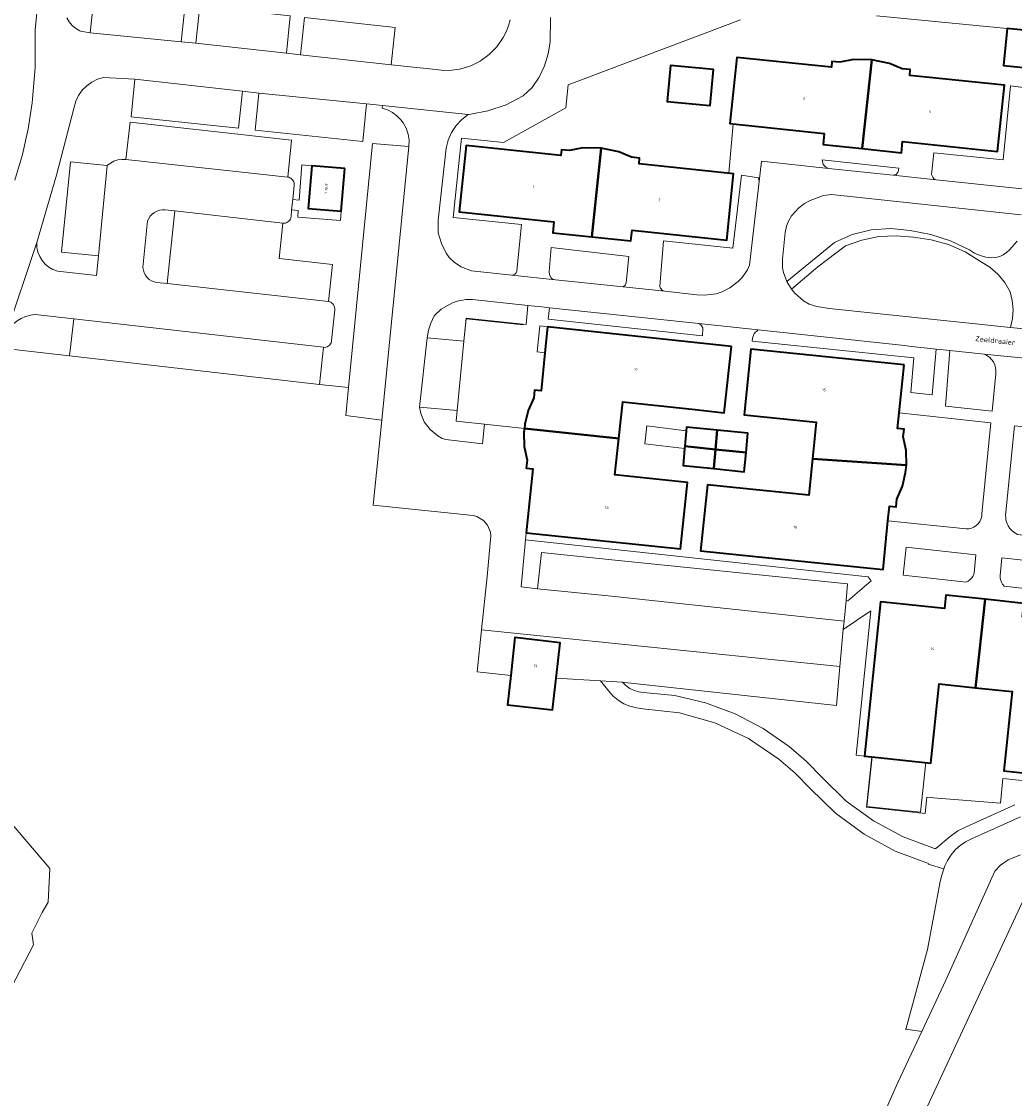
# Model space of a CAD drawing. Header units: metres. Extents: x 110065 to 112666, y 425872 to 427362.
# Tile 33 of 104: x 111045 to 111179, y 426394 to 426540. Entities that reach past the tile are written whole.
import ezdxf

# ---------------------------------------------------------------- set-up
doc = ezdxf.new("R2010")
doc.units = ezdxf.units.M
for name, color, linetype, lineweight in [('B-WE-GR-GRAS-GV', 60, 'Continuous', 13), ('B-WE-GR-GROENVOORZIENING-GV', 80, 'Continuous', 18), ('B-WE-IE-TERREINAFSCHEIDING_KUNSTMATIG_HEKWERK-G', 20, 'IE-TERREINAFSCHEIDING-KUNSTMATIG', 18), ('B-WE-OG-BEBOUWING-GV', 7, 'Continuous', 35), ('B-WE-OG-BEBOUWING-T18', 10, 'Continuous', 18), ('B-WE-OG-BEBOUWING_LUIFEL-GV', 7, 'Continuous', 18), ('B-WE-OG-BEBOUWING_STRAATNAAM-T35', 50, 'Continuous', 35), ('B-WE-OG-TERREIN_ERF-GV', 7, 'Continuous', 18), ('B-WE-OG-WATER-GV', 130, 'Continuous', 18), ('B-WE-VH-ONVERHARD-GV', 252, 'Continuous', 18), ('B-WE-VH-VERHARDING_ASFALT-GV', 252, 'Continuous', 18), ('B-WE-VH-VERHARDING_BETONSTRAATSTEEN-GV', 252, 'Continuous', 18), ('B-WE-VH-VERHARDING_OPEN-GV', 252, 'Continuous', 18)]:
    doc.layers.add(name, color=color, linetype=linetype, lineweight=lineweight)
doc.styles.add('NLCS-ISO-M200-T18', font='NLCS-ISO.ttf')
doc.styles.add('NLCS-ISO-M200-T35', font='NLCS-ISO.ttf')
doc.linetypes.add('IE-TERREINAFSCHEIDING-KUNSTMATIG', pattern='A,4,[82,NLCS.SHX,S=0.75,R=90,X=0,Y=0],4,-2', length=10)

msp = doc.modelspace()

# ---------------------------------------------------------------- linework, layer by layer
at = {"layer": 'B-WE-GR-GRAS-GV', "flags": 128}
for points in [[(111158.926, 426386.52), (111163.406, 426396.603), (111166.647, 426403.531), (111164.437, 426403.829), (111164.492, 426403.972), (111167.402, 426414.621), (111169.122, 426423.816), (111169.326, 426424.686), (111169.606, 426425.534), (111167.494, 426426.168), (111167.522, 426426.245), (111163.031, 426427.934), (111158.813, 426430.22), (111154.946, 426433.061), (111151.504, 426436.403), (111149.483, 426438.475), (111147.297, 426440.372), (111143.162, 426443.163), (111138.637, 426445.263), (111133.837, 426446.62), (111128.882, 426447.198), (111127.996, 426447.296), (111127.134, 426447.523), (111126.314, 426447.873), (111125.554, 426448.34), (111124.871, 426448.912), (111124.279, 426449.579), (111123.133, 426450.956), (111117.151, 426451.309), (111116.658, 426447.028), (111110.567, 426447.729), (111110.998, 426451.676), (111106.443, 426452.167), (111107.041, 426457.871), (111107.796, 426465.083), (111108.284, 426470.562), (111108.27, 426471.089), (111107.857, 426472.02), (111107.294, 426472.673), (111106.427, 426473.21), (111105.93, 426473.337), (111092.387, 426474.712), (111093.534, 426486.222), (111088.657, 426486.87), (111089.03, 426490.633), (111085.129, 426491.077), (111051.293, 426494.926), (111051.293, 426494.926), (111051.293, 426494.926), (111042.161, 426495.965)], [(111037.383, 426438.712), (111048.636, 426425.577), (111048.406, 426421.008), (111047.597, 426419.615), (111046.16, 426416.848), (111046.413, 426415.254), (111042.792, 426408.312)]]:
    msp.add_lwpolyline(points, dxfattribs=at)
at = {"layer": 'B-WE-GR-GROENVOORZIENING-GV', "flags": 128}
for points in [[(111043.89, 426518.694), (111044.901, 426522.152), (111045.679, 426525.643), (111046.237, 426529.175), (111046.636, 426533.932), (111046.636, 426538.706), (111046.621, 426539.063), (111047.405, 426546.725), (111047.275, 426546.738), (111047.703, 426550.621), (111042.029, 426551.201)], [(111050.91, 426540.655), (111051.233, 426540.112), (111051.641, 426539.629), (111052.123, 426539.22), (111052.665, 426538.896), (111052.788, 426538.838), (111054.098, 426538.651), (111054.636, 426543.679)], [(111066.932, 426542.455), (111066.394, 426537.427), (111068.363, 426537.221), (111068.921, 426542.23)], [(111081.149, 426540.937), (111080.664, 426535.893), (111082.545, 426535.672), (111083.084, 426540.706), (111095.363, 426539.338), (111094.825, 426534.31), (111100.87, 426533.664), (111101.934, 426533.554), (111103.004, 426533.574), (111104.063, 426533.723), (111105.501, 426534.145), (111106.846, 426534.804), (111108.06, 426535.681), (111109.109, 426536.751), (111109.961, 426537.983), (111110.36, 426538.768), (111110.678, 426539.589), (111110.9, 426540.379)], [(111116.372, 426540.698), (111116.33, 426537.36), (111116.079, 426535.797), (111115.574, 426534.178), (111114.835, 426532.651), (111113.877, 426531.251), (111112.699, 426530.12), (111110.374, 426528.914), (111107.896, 426528.064), (111105.603, 426527.619), (111105.237, 426527.576), (111104.371, 426526.893), (111103.624, 426526.082), (111102.996, 426525.137), (111102.529, 426524.103), (111102.235, 426523.008), (111101.168, 426513.306), (111101.168, 426511.597), (111101.617, 426510.15), (111102.258, 426508.837), (111102.684, 426508.258), (111103.394, 426507.556), (111104.29, 426506.961), (111105.675, 426506.431), (111111.159, 426505.849), (111111.268, 426505.858), (111111.373, 426505.885), (111111.473, 426505.929), (111111.564, 426505.988), (111111.645, 426506.061), (111111.713, 426506.146), (111111.766, 426506.242), (111111.803, 426506.344), (111111.823, 426506.451), (111112.469, 426512.682), (111103.203, 426513.65), (111104.328, 426524.374), (111109.998, 426523.779), (111118.432, 426528.467), (111118.754, 426531.576), (111142.113, 426540.395)], [(111160.479, 426540.949), (111178.178, 426539.199), (111184.004, 426538.623)], [(111180.066, 426514.028), (111154.404, 426516.748), (111153.318, 426516.635), (111151.513, 426515.962), (111150.732, 426515.528), (111149.967, 426514.973), (111148.983, 426513.885), (111148.573, 426513.17), (111148.311, 426512.459), (111148.135, 426511.602), (111147.781, 426508.031), (111147.798, 426506.844), (111147.934, 426506.2), (111148.371, 426504.976), (111154.799, 426510.289), (111157.226, 426511.345), (111159.797, 426511.973), (111162.437, 426512.157), (111165.07, 426511.889), (111167.847, 426511.361), (111170.533, 426510.481), (111173.084, 426509.263), (111173.78, 426508.837), (111174.529, 426508.511), (111175.316, 426508.293), (111176.126, 426508.187), (111176.659, 426508.251), (111177.175, 426508.395), (111177.664, 426508.616), (111178.113, 426508.91), (111178.512, 426509.268), (111179.517, 426510.436)], [(111187.109, 426436.745), (111177.591, 426437.748), (111177.289, 426434.421), (111168.746, 426435.102), (111167.323, 426435.242), (111167.107, 426433.028), (111159.162, 426433.866), (111159.884, 426440.672), (111158.877, 426440.779), (111157.744, 426440.899), (111157.744, 426440.899), (111157.744, 426440.899), (111159.736, 426460.441), (111156.002, 426457.908), (111155.553, 426452.925), (111155.076, 426447.636), (111126.44, 426450.761), (111126.137, 426450.779), (111126.593, 426450.32), (111127.119, 426449.943), (111127.7, 426449.658), (111128.321, 426449.475), (111128.963, 426449.397), (111133.214, 426448.969), (111137.376, 426448.005), (111141.382, 426446.52), (111145.167, 426444.538), (111148.669, 426442.092), (111150.992, 426440.075), (111153.141, 426437.873), (111156.41, 426434.705), (111160.085, 426432.018), (111164.096, 426429.866), (111168.366, 426428.289), (111168.51, 426428.274), (111170.467, 426429.912), (111171.506, 426430.656), (111172.65, 426431.227), (111179.231, 426434.188)], [(111179.97, 426432.547), (111173.355, 426429.57), (111172.555, 426429.184), (111171.816, 426428.689), (111171.155, 426428.095), (111170.584, 426427.414), (111170.114, 426426.66), (111169.766, 426425.932), (111169.661, 426425.677), (111169.606, 426425.534), (111169.326, 426424.686), (111169.122, 426423.816), (111167.402, 426414.621), (111164.492, 426403.972), (111164.437, 426403.829), (111166.647, 426403.531), (111169.888, 426410.458), (111176.526, 426425.224), (111177.292, 426426.048), (111178.298, 426426.741), (111179.968, 426427.446)]]:
    msp.add_lwpolyline(points, dxfattribs=at)
for points in [[(111060.133, 426532.347), (111055.873, 426532.592), (111055.058, 426532.347), (111054.295, 426531.97), (111053.604, 426531.473), (111053.004, 426530.869), (111052.512, 426530.175), (111052.142, 426529.409), (111051.902, 426528.592), (111049.524, 426519.376), (111046.836, 426510.245), (111046.869, 426509.604), (111047.007, 426508.977), (111047.245, 426508.381), (111047.578, 426507.832), (111047.996, 426507.345), (111048.488, 426506.933), (111049.041, 426506.607), (111049.64, 426506.376), (111054.936, 426505.785), (111055.19, 426508.461), (111050.189, 426508.955), (111051.398, 426521.203), (111056.388, 426520.685), (111056.819, 426521.019), (111057.301, 426521.273), (111057.82, 426521.44), (111058.36, 426521.516), (111058.905, 426521.497), (111059.497, 426526.535), (111081.335, 426524.115), (111080.812, 426519.116), (111080.966, 426519.085), (111081.113, 426519.031), (111081.25, 426518.954), (111081.373, 426518.857), (111081.479, 426518.742), (111081.566, 426518.611), (111081.632, 426518.469), (111081.674, 426518.318), (111081.692, 426518.162), (111081.686, 426518.005), (111081.484, 426516.083), (111082.344, 426516.013), (111082.732, 426520.77), (111084.065, 426520.657), (111088.555, 426520.275), (111088.064, 426514.503), (111087.958, 426513.257), (111082.19, 426513.707), (111082.236, 426514.584), (111081.343, 426514.665), (111081.262, 426513.772), (111081.229, 426513.601), (111081.168, 426513.438), (111081.079, 426513.288), (111080.967, 426513.156), (111080.833, 426513.044), (111080.682, 426512.958), (111080.518, 426512.898), (111080.347, 426512.867), (111080.173, 426512.866), (111079.673, 426508.099), (111086.886, 426507.297), (111086.324, 426502.287), (111086.493, 426502.246), (111086.652, 426502.176), (111086.797, 426502.081), (111086.924, 426501.962), (111087.028, 426501.823), (111087.107, 426501.668), (111087.158, 426501.502), (111087.181, 426501.33), (111087.173, 426501.156), (111086.754, 426497.006), (111086.732, 426496.848), (111086.684, 426496.696), (111086.612, 426496.553), (111086.519, 426496.424), (111086.405, 426496.312), (111086.275, 426496.22), (111086.132, 426496.15), (111085.979, 426496.104), (111085.82, 426496.084), (111085.661, 426496.089), (111085.129, 426491.077), (111089.03, 426490.633), (111092.3, 426523.666), (111097.227, 426523.276), (111097.245, 426524.106), (111097.118, 426524.927), (111096.851, 426525.713), (111096.451, 426526.441), (111096.121, 426526.881), (111095.591, 426527.414), (111094.985, 426527.857), (111094.316, 426528.199), (111093.602, 426528.432), (111093.649, 426528.799), (111091.48, 426529.028), (111090.963, 426523.911), (111076.393, 426525.476), (111076.891, 426530.482), (111074.682, 426530.725), (111074.163, 426525.738), (111059.615, 426527.287), (111060.133, 426532.347), (111060.133, 426532.347)], [(111182.537, 426530.984), (111178.65, 426531.482), (111177.655, 426521.431), (111168.276, 426522.398), (111167.952, 426519.47), (111168.103, 426519.086), (111168.274, 426518.901), (111168.581, 426518.757), (111181.087, 426517.452), (111182.537, 426530.984), (111182.537, 426530.984)], [(111163.541, 426520.333), (111153.146, 426521.461), (111153.303, 426520.827), (111153.608, 426520.507), (111154.017, 426520.298), (111162.765, 426519.377), (111163.171, 426519.476), (111163.452, 426519.807), (111163.541, 426520.333), (111163.541, 426520.333)], [(111144.515, 426519.021), (111142.224, 426519.368), (111141.048, 426509.487), (111131.655, 426510.51), (111131.177, 426504.322), (111131.258, 426504.107), (111131.558, 426503.781), (111131.857, 426503.663), (111136.187, 426503.207), (111137.204, 426503.158), (111138.8, 426503.323), (111139.625, 426503.573), (111140.65, 426504.135), (111141.792, 426504.996), (111142.333, 426505.518), (111143.026, 426506.548), (111143.289, 426507.222), (111144.597, 426518.512), (111144.515, 426519.021), (111144.515, 426519.021)], [(111064.196, 426514.676), (111063.822, 426514.68), (111063.453, 426514.624), (111063.098, 426514.507), (111062.767, 426514.334), (111062.468, 426514.109), (111062.211, 426513.838), (111062.001, 426513.529), (111061.845, 426513.189), (111061.225, 426506.878), (111061.276, 426506.51), (111061.39, 426506.156), (111061.563, 426505.827), (111061.791, 426505.533), (111062.067, 426505.283), (111062.381, 426505.085), (111062.726, 426504.944), (111063.089, 426504.865), (111064.514, 426504.718), (111065.517, 426514.529), (111064.196, 426514.676), (111064.196, 426514.676)], [(111165.505, 426510.989), (111163.164, 426511.191), (111160.817, 426511.059), (111158.513, 426510.595), (111156.299, 426509.808), (111152.538, 426506.996), (111148.974, 426503.94), (111149.461, 426503.391), (111150.627, 426502.356), (111151.391, 426501.91), (111152.437, 426501.611), (111154.113, 426501.336), (111178.614, 426498.776), (111178.899, 426500), (111178.98, 426501.205), (111178.869, 426502.409), (111178.569, 426503.579), (111177.847, 426504.853), (111176.921, 426505.987), (111175.816, 426506.95), (111174.566, 426507.712), (111172.492, 426508.994), (111170.263, 426509.979), (111167.919, 426510.648), (111165.505, 426510.989), (111165.505, 426510.989)], [(111126.975, 426508.384), (111116.486, 426509.574), (111116.202, 426506.341), (111116.235, 426505.903), (111116.477, 426505.467), (111116.66, 426505.327), (111117.058, 426505.222), (111126.21, 426504.259), (111126.503, 426504.499), (111126.638, 426504.81), (111126.975, 426508.384), (111126.975, 426508.384)], [(111113.325, 426501.748), (111105.818, 426502.542), (111104.932, 426502.538), (111103.764, 426502.337), (111103.113, 426502.125), (111101.575, 426501.262), (111100.628, 426500.352), (111100.163, 426499.367), (111099.847, 426498.407), (111099.708, 426497.387), (111104.669, 426496.915), (111104.981, 426500.038), (111113.062, 426499.175), (111113.325, 426501.748), (111113.325, 426501.748)], [(111051.868, 426499.927), (111046.644, 426500.505), (111045.982, 426500.435), (111045.337, 426500.265), (111044.726, 426500), (111044.195, 426499.67), (111043.716, 426499.268), (111043.299, 426498.802), (111042.952, 426498.281), (111042.683, 426497.717), (111042.512, 426497.186), (111042.41, 426496.638), (111042.161, 426495.965), (111051.293, 426494.926), (111051.868, 426499.927), (111051.868, 426499.927)], [(111136.446, 426499.29), (111116.258, 426501.432), (111116.072, 426499.892), (111136.959, 426497.647), (111137.007, 426498.724), (111136.721, 426499.116), (111136.446, 426499.29), (111136.446, 426499.29)], [(111115.986, 426498.863), (111114.941, 426498.974), (111114.574, 426495.484), (111115.628, 426495.356), (111115.986, 426498.863), (111115.986, 426498.863)], [(111164.31, 426496.347), (111144.501, 426498.472), (111143.951, 426497.966), (111143.696, 426497.337), (111143.66, 426496.926), (111165.531, 426494.663), (111165.163, 426489.98), (111168.041, 426489.637), (111168.553, 426495.844), (111164.891, 426496.221), (111164.31, 426496.347), (111164.31, 426496.347)], [(111175.064, 426495.174), (111170.44, 426495.65), (111169.837, 426488.106), (111176.142, 426487.437), (111176.638, 426492.479), (111176.664, 426492.902), (111176.619, 426493.323), (111176.502, 426493.731), (111176.319, 426494.113), (111176.073, 426494.458), (111175.778, 426494.752), (111175.439, 426494.993), (111175.064, 426495.174), (111175.064, 426495.174)], [(111103.73, 426487.516), (111098.632, 426487.989), (111098.828, 426487.135), (111099.286, 426486.015), (111100.106, 426484.946), (111101.112, 426484.095), (111101.716, 426483.748), (111102.221, 426483.601), (111107.193, 426483.046), (111107.463, 426485.692), (111103.589, 426486.103), (111103.73, 426487.516), (111103.73, 426487.516)], [(111175.986, 426485.852), (111163.555, 426487.215), (111163.34, 426485.119), (111164.234, 426485.028), (111164.129, 426483.976), (111164.499, 426482.138), (111164.545, 426480.138), (111164.445, 426479.159), (111164.002, 426477.294), (111163.262, 426475.551), (111163.156, 426474.506), (111162.261, 426474.597), (111162.055, 426472.592), (111172.652, 426471.52), (111173.011, 426471.543), (111173.36, 426471.627), (111173.69, 426471.771), (111173.99, 426471.969), (111174.251, 426472.216), (111174.465, 426472.504), (111174.627, 426472.825), (111174.705, 426473.057), (111174.754, 426473.297), (111174.775, 426473.541), (111175.986, 426485.852), (111175.986, 426485.852)], [(111191.228, 426484.247), (111179.171, 426485.47), (111177.979, 426473.345), (111177.982, 426473.049), (111178.018, 426472.755), (111178.13, 426472.329), (111178.312, 426471.928), (111178.557, 426471.562), (111178.858, 426471.242), (111179.209, 426470.976), (111179.599, 426470.771), (111189.694, 426469.632), (111189.898, 426471.575), (111189.003, 426471.668), (111189.117, 426472.752), (111188.742, 426474.611), (111188.722, 426476.823), (111188.804, 426477.601), (111189.251, 426479.455), (111190.004, 426481.185), (111190.115, 426482.263), (111191.01, 426482.17), (111191.228, 426484.247), (111191.228, 426484.247)], [(111159.384, 426465.037), (111112.983, 426470.02), (111112.426, 426463.688), (111114.632, 426463.434), (111115.167, 426468.305), (111125.122, 426467.309), (111156.575, 426464.108), (111156.381, 426461.828), (111156.619, 426461.786), (111159.79, 426464.513), (111159.384, 426465.037), (111159.384, 426465.037)], [(111173.963, 426468.006), (111164.533, 426469.037), (111164.118, 426465.246), (111172.647, 426464.313), (111172.907, 426464.458), (111173.143, 426464.639), (111173.349, 426464.855), (111173.521, 426465.098), (111173.632, 426465.313), (111173.717, 426465.539), (111173.963, 426468.006), (111173.963, 426468.006)], [(111186.561, 426466.629), (111177.465, 426467.623), (111177.235, 426465.208), (111177.235, 426465.124), (111177.25, 426464.892), (111177.291, 426464.664), (111177.397, 426464.336), (111177.555, 426464.03), (111177.762, 426463.754), (111186.146, 426462.837), (111186.561, 426466.629), (111186.561, 426466.629)]]:
    msp.add_lwpolyline(points, close=True, dxfattribs=at)
at = {"layer": 'B-WE-IE-TERREINAFSCHEIDING_KUNSTMATIG_HEKWERK-G', "flags": 128}
for points in [[(111141.112, 426526.308), (111140.521, 426519.632)], [(111112.663, 426499.139), (111104.953, 426499.945), (111104.669, 426496.915)], [(111115.986, 426498.863), (111114.941, 426498.974)], [(111047.597, 426419.615), (111048.406, 426421.008), (111048.636, 426425.577), (111037.383, 426438.712), (111022.804, 426446.387), (111021.09, 426443.13)], [(111168.746, 426435.102), (111177.289, 426434.421), (111177.591, 426437.748)], [(111042.792, 426408.312), (111046.413, 426415.254), (111046.16, 426416.848)]]:
    msp.add_lwpolyline(points, dxfattribs=at)
at = {"layer": 'B-WE-OG-BEBOUWING-GV', "flags": 128}
for points in [[(111184.004, 426538.623), (111178.178, 426539.199), (111177.706, 426534.214), (111183.511, 426533.63), (111184.004, 426538.623), (111184.004, 426538.623)], [(111154.39, 426533.98), (111141.575, 426535.31), (111140.628, 426526.359), (111153.431, 426525.009), (111153.274, 426523.518), (111158.577, 426522.968), (111159.847, 426534.974), (111157.392, 426535.007), (111155.555, 426534.644), (111154.471, 426534.756), (111154.39, 426533.98), (111154.39, 426533.98)], [(111138.44, 426533.686), (111132.621, 426534.23), (111132.164, 426529.349), (111137.983, 426528.805), (111138.44, 426533.686), (111138.44, 426533.686)], [(111162.256, 426534.501), (111159.847, 426534.974), (111158.577, 426522.968), (111163.879, 426522.418), (111164.034, 426523.911), (111176.879, 426522.578), (111177.809, 426531.55), (111164.994, 426532.879), (111165.076, 426533.665), (111163.992, 426533.777), (111162.256, 426534.501), (111162.256, 426534.501)], [(111117.763, 426522.033), (111104.977, 426523.374), (111104.036, 426514.404), (111116.843, 426513.066), (111116.688, 426511.585), (111121.978, 426511.033), (111123.221, 426523.018), (111120.766, 426523.054), (111118.929, 426522.694), (111117.845, 426522.808), (111117.763, 426522.033), (111117.763, 426522.033)], [(111125.63, 426522.544), (111123.221, 426523.018), (111121.978, 426511.033), (111127.268, 426510.481), (111127.421, 426511.942), (111140.228, 426510.605), (111141.163, 426519.564), (111128.363, 426520.916), (111128.445, 426521.691), (111127.352, 426521.808), (111125.63, 426522.544), (111125.63, 426522.544)], [(111088.555, 426520.275), (111084.065, 426520.657), (111083.574, 426514.885), (111088.064, 426514.503), (111088.555, 426520.275), (111088.555, 426520.275)], [(111140.856, 426496.207), (111115.986, 426498.863), (111115.628, 426495.356), (111115.103, 426490.215), (111114.219, 426490.304), (111114.107, 426489.241), (111113.349, 426487.522), (111112.901, 426485.669), (111112.843, 426485.121), (111125.629, 426483.764), (111126.151, 426488.698), (111135.95, 426487.661), (111139.898, 426487.239), (111140.856, 426496.207), (111140.856, 426496.207)], [(111164.221, 426493.708), (111143.491, 426495.833), (111142.579, 426486.939), (111152.331, 426485.94), (111151.827, 426481.014), (111164.545, 426480.138), (111164.499, 426482.138), (111164.129, 426483.976), (111164.234, 426485.028), (111163.34, 426485.119), (111163.555, 426487.215), (111164.221, 426493.708), (111164.221, 426493.708)], [(111125.629, 426483.764), (111112.843, 426485.121), (111112.787, 426484.595), (111112.836, 426482.679), (111113.213, 426480.819), (111113.1, 426479.755), (111114.005, 426479.658), (111113.088, 426471.008), (111133.957, 426468.833), (111134.906, 426477.793), (111125.107, 426478.83), (111125.629, 426483.764), (111125.629, 426483.764)], [(111138.704, 426482.278), (111138.946, 426484.874), (111134.797, 426485.294), (111134.555, 426482.699), (111138.704, 426482.278), (111138.704, 426482.278)], [(111138.946, 426484.874), (111138.704, 426482.278), (111142.852, 426481.858), (111143.094, 426484.453), (111138.946, 426484.874), (111138.946, 426484.874)], [(111138.704, 426482.278), (111134.555, 426482.699), (111134.527, 426482.402), (111134.313, 426480.103), (111138.462, 426479.683), (111138.704, 426482.278), (111138.704, 426482.278)], [(111142.852, 426481.858), (111138.704, 426482.278), (111138.462, 426479.683), (111142.61, 426479.262), (111142.852, 426481.858), (111142.852, 426481.858)], [(111164.545, 426480.138), (111151.827, 426481.014), (111151.322, 426476.087), (111141.569, 426477.088), (111137.639, 426477.504), (111136.691, 426468.554), (111140.621, 426468.138), (111161.38, 426466.009), (111162.055, 426472.592), (111162.261, 426474.597), (111163.156, 426474.506), (111163.262, 426475.551), (111164.002, 426477.294), (111164.445, 426479.159), (111164.545, 426480.138), (111164.545, 426480.138)], [(111175.185, 426461.992), (111169.88, 426462.555), (111169.689, 426460.758), (111161.055, 426461.675), (111158.877, 426440.779), (111159.884, 426440.672), (111167.83, 426439.829), (111168.968, 426450.557), (111173.916, 426450.032), (111175.185, 426461.992), (111175.185, 426461.992)], [(111180.44, 426461.434), (111175.185, 426461.992), (111173.916, 426450.032), (111178.863, 426449.507), (111177.726, 426438.799), (111186.688, 426437.847), (111188.903, 426458.718), (111180.249, 426459.637), (111180.44, 426461.434), (111180.44, 426461.434)], [(111117.151, 426451.309), (111117.704, 426456.121), (111111.561, 426456.828), (111110.998, 426451.676), (111110.567, 426447.729), (111116.658, 426447.028), (111117.151, 426451.309), (111117.151, 426451.309)]]:
    msp.add_lwpolyline(points, close=True, dxfattribs=at)
at = {"layer": 'B-WE-OG-BEBOUWING_LUIFEL-GV', "flags": 128}
for points in [[(111134.752, 426484.81), (111129.399, 426485.471), (111129.155, 426483.049), (111134.527, 426482.402), (111134.752, 426484.81), (111134.752, 426484.81)], [(111167.173, 426439.899), (111159.909, 426440.669), (111159.199, 426433.973), (111166.462, 426433.202), (111167.173, 426439.899), (111167.173, 426439.899)]]:
    msp.add_lwpolyline(points, close=True, dxfattribs=at)
at = {"layer": 'B-WE-OG-TERREIN_ERF-GV', "flags": 128}
for points in [[(111142.113, 426540.395), (111118.754, 426531.576), (111118.432, 426528.467), (111109.998, 426523.779), (111104.328, 426524.374), (111103.203, 426513.65), (111112.469, 426512.682), (111111.823, 426506.451), (111111.803, 426506.344), (111111.766, 426506.242), (111111.713, 426506.146), (111111.645, 426506.061), (111111.564, 426505.988), (111111.473, 426505.929), (111111.373, 426505.885), (111111.268, 426505.858), (111111.159, 426505.849), (111117.058, 426505.222), (111116.66, 426505.327), (111116.477, 426505.467), (111116.235, 426505.903), (111116.202, 426506.341), (111116.486, 426509.574), (111126.975, 426508.384), (111126.638, 426504.81), (111126.503, 426504.499), (111126.21, 426504.259), (111131.857, 426503.663), (111131.558, 426503.781), (111131.258, 426504.107), (111131.177, 426504.322), (111131.655, 426510.51), (111141.048, 426509.487), (111142.224, 426519.368), (111144.515, 426519.021), (111144.597, 426518.512), (111144.915, 426521.256), (111154.017, 426520.298), (111153.608, 426520.507), (111153.303, 426520.827), (111153.146, 426521.461), (111163.541, 426520.333), (111163.452, 426519.807), (111163.171, 426519.476), (111162.765, 426519.377), (111168.581, 426518.757), (111168.274, 426518.901), (111168.103, 426519.086), (111167.952, 426519.47), (111168.276, 426522.398), (111177.655, 426521.431), (111178.65, 426531.482), (111182.537, 426530.984)], [(111183.511, 426533.63), (111177.706, 426534.214), (111178.178, 426539.199), (111160.479, 426540.949)], [(111181.895, 426494.471), (111175.064, 426495.174), (111175.439, 426494.993), (111175.778, 426494.752), (111176.073, 426494.458), (111176.319, 426494.113), (111176.502, 426493.731), (111176.619, 426493.323), (111176.664, 426492.902), (111176.638, 426492.479), (111176.142, 426487.437), (111169.837, 426488.106), (111170.44, 426495.65), (111168.553, 426495.844), (111168.041, 426489.637), (111165.163, 426489.98), (111165.531, 426494.663), (111143.66, 426496.926), (111143.696, 426497.337), (111143.951, 426497.966), (111144.501, 426498.472), (111136.446, 426499.29), (111136.721, 426499.116), (111137.007, 426498.724), (111136.959, 426497.647), (111116.072, 426499.892), (111116.258, 426501.432), (111115.212, 426501.548), (111113.325, 426501.748), (111113.062, 426499.175), (111104.981, 426500.038), (111104.669, 426496.915), (111103.73, 426487.516), (111103.589, 426486.103), (111107.463, 426485.692), (111112.843, 426485.121), (111112.901, 426485.669), (111113.349, 426487.522), (111114.107, 426489.241), (111114.219, 426490.304), (111115.103, 426490.215), (111115.628, 426495.356), (111114.574, 426495.484), (111114.941, 426498.974), (111115.986, 426498.863), (111140.856, 426496.207), (111139.898, 426487.239), (111135.95, 426487.661), (111126.151, 426488.698), (111125.629, 426483.764), (111125.107, 426478.83), (111134.906, 426477.793), (111133.957, 426468.833), (111113.088, 426471.008), (111112.983, 426470.02), (111159.384, 426465.037), (111159.79, 426464.513), (111156.619, 426461.786), (111156.381, 426461.828), (111156.11, 426459.028), (111156.002, 426457.908), (111159.736, 426460.441), (111157.744, 426440.899), (111158.877, 426440.779), (111161.055, 426461.675), (111169.689, 426460.758), (111169.88, 426462.555), (111175.185, 426461.992), (111180.44, 426461.434)], [(111179.209, 426470.976), (111178.858, 426471.242), (111178.557, 426471.562), (111178.312, 426471.928), (111178.13, 426472.329), (111178.018, 426472.755), (111177.982, 426473.049), (111177.979, 426473.345), (111179.171, 426485.47), (111191.228, 426484.247)], [(111186.688, 426437.847), (111177.726, 426438.799), (111178.863, 426449.507), (111173.916, 426450.032), (111168.968, 426450.557), (111167.83, 426439.829), (111159.884, 426440.672), (111159.162, 426433.866), (111167.107, 426433.028), (111167.323, 426435.242), (111168.746, 426435.102), (111177.289, 426434.421), (111177.591, 426437.748), (111187.109, 426436.745)], [(111042.792, 426408.312), (111046.413, 426415.254), (111046.16, 426416.848), (111047.597, 426419.615), (111048.406, 426421.008), (111048.636, 426425.577), (111037.383, 426438.712)], [(111180.224, 426420.998), (111156.017, 426368.999)]]:
    msp.add_lwpolyline(points, dxfattribs=at)
for points in [[(111158.577, 426522.968), (111153.274, 426523.518), (111153.431, 426525.009), (111140.628, 426526.359), (111141.575, 426535.31), (111154.39, 426533.98), (111154.471, 426534.756), (111155.555, 426534.644), (111157.392, 426535.007), (111159.847, 426534.974), (111162.256, 426534.501), (111163.992, 426533.777), (111165.076, 426533.665), (111164.994, 426532.879), (111177.809, 426531.55), (111176.879, 426522.578), (111164.034, 426523.911), (111163.879, 426522.418), (111158.577, 426522.968), (111158.577, 426522.968)], [(111138.44, 426533.686), (111137.983, 426528.805), (111132.164, 426529.349), (111132.621, 426534.23), (111138.44, 426533.686), (111138.44, 426533.686)], [(111121.978, 426511.033), (111116.688, 426511.585), (111116.843, 426513.066), (111104.036, 426514.404), (111104.977, 426523.374), (111117.763, 426522.033), (111117.845, 426522.808), (111118.929, 426522.694), (111120.766, 426523.054), (111123.221, 426523.018), (111125.63, 426522.544), (111127.352, 426521.808), (111128.445, 426521.691), (111128.363, 426520.916), (111141.163, 426519.564), (111140.228, 426510.605), (111127.421, 426511.942), (111127.268, 426510.481), (111121.978, 426511.033), (111121.978, 426511.033)], [(111164.221, 426493.708), (111163.555, 426487.215), (111175.986, 426485.852), (111174.775, 426473.541), (111174.754, 426473.297), (111174.705, 426473.057), (111174.627, 426472.825), (111174.465, 426472.504), (111174.251, 426472.216), (111173.99, 426471.969), (111173.69, 426471.771), (111173.36, 426471.627), (111173.011, 426471.543), (111172.652, 426471.52), (111162.055, 426472.592), (111161.38, 426466.009), (111140.621, 426468.138), (111136.691, 426468.554), (111137.639, 426477.504), (111141.569, 426477.088), (111151.322, 426476.087), (111151.827, 426481.014), (111152.331, 426485.94), (111142.579, 426486.939), (111143.491, 426495.833), (111164.221, 426493.708), (111164.221, 426493.708)], [(111142.852, 426481.858), (111142.61, 426479.262), (111138.462, 426479.683), (111134.313, 426480.103), (111134.527, 426482.402), (111134.555, 426482.699), (111134.797, 426485.294), (111138.946, 426484.874), (111143.094, 426484.453), (111142.852, 426481.858), (111142.852, 426481.858)], [(111173.963, 426468.006), (111173.717, 426465.539), (111173.632, 426465.313), (111173.521, 426465.098), (111173.349, 426464.855), (111173.143, 426464.639), (111172.907, 426464.458), (111172.647, 426464.313), (111164.118, 426465.246), (111164.533, 426469.037), (111173.963, 426468.006), (111173.963, 426468.006)], [(111186.561, 426466.629), (111186.146, 426462.837), (111177.762, 426463.754), (111177.555, 426464.03), (111177.397, 426464.336), (111177.291, 426464.664), (111177.25, 426464.892), (111177.235, 426465.124), (111177.235, 426465.208), (111177.465, 426467.623), (111186.561, 426466.629), (111186.561, 426466.629)]]:
    msp.add_lwpolyline(points, close=True, dxfattribs=at)
at = {"layer": 'B-WE-OG-WATER-GV', "flags": 128}
for points in [[(111179.968, 426427.446), (111178.298, 426426.741), (111177.292, 426426.048), (111176.526, 426425.224), (111169.888, 426410.458), (111166.647, 426403.531), (111163.406, 426396.603), (111158.926, 426386.52), (111151.941, 426372.181), (111142.631, 426353.501), (111142.278, 426353.145), (111141.659, 426352.768), (111140.762, 426352.588), (111039.418, 426381.63)], [(111036.866, 426376.599), (111045.21, 426374.196), (111047.528, 426373.826), (111049.8, 426372.938), (111051.51, 426372.132), (111058.784, 426369.786), (111076.486, 426364.94), (111096.904, 426359.351), (111112.917, 426354.418), (111143.321, 426346.358), (111144.275, 426346.341), (111144.495, 426346.499), (111144.885, 426347.089), (111145.39, 426348.484), (111156.017, 426368.999), (111180.224, 426420.998)]]:
    msp.add_lwpolyline(points, dxfattribs=at)
at = {"layer": 'B-WE-VH-ONVERHARD-GV', "flags": 128}
msp.add_lwpolyline([(111179.517, 426510.436), (111178.512, 426509.268), (111178.113, 426508.91), (111177.664, 426508.616), (111177.175, 426508.395), (111176.659, 426508.251), (111176.126, 426508.187), (111175.316, 426508.293), (111174.529, 426508.511), (111173.78, 426508.837), (111173.084, 426509.263), (111170.533, 426510.481), (111167.847, 426511.361), (111165.07, 426511.889), (111162.437, 426512.157), (111159.797, 426511.973), (111157.226, 426511.345), (111154.799, 426510.289), (111148.371, 426504.976), (111148.974, 426503.94), (111152.538, 426506.996), (111156.299, 426509.808), (111158.513, 426510.595), (111160.817, 426511.059), (111163.164, 426511.191), (111165.505, 426510.989), (111167.919, 426510.648), (111170.263, 426509.979), (111172.492, 426508.994), (111174.566, 426507.712), (111175.816, 426506.95), (111176.921, 426505.987), (111177.847, 426504.853), (111178.569, 426503.579), (111178.869, 426502.409), (111178.98, 426501.205), (111178.899, 426500), (111178.614, 426498.776), (111180.447, 426498.578)], dxfattribs=at)
at = {"layer": 'B-WE-VH-VERHARDING_ASFALT-GV', "flags": 128}
for points in [[(111047.405, 426546.725), (111046.621, 426539.063), (111046.636, 426538.706), (111046.636, 426533.932), (111046.237, 426529.175), (111045.679, 426525.643), (111044.901, 426522.152), (111043.89, 426518.694)], [(111042.683, 426497.717), (111046.836, 426510.245), (111049.524, 426519.376), (111051.902, 426528.592), (111052.142, 426529.409), (111052.512, 426530.175), (111053.004, 426530.869), (111053.604, 426531.473), (111054.295, 426531.97), (111055.058, 426532.347), (111055.873, 426532.592), (111060.133, 426532.347), (111074.682, 426530.725), (111076.891, 426530.482), (111091.48, 426529.028), (111093.649, 426528.799), (111105.237, 426527.576), (111105.603, 426527.619), (111107.896, 426528.064), (111110.374, 426528.914), (111112.699, 426530.12), (111113.877, 426531.251), (111114.835, 426532.651), (111115.574, 426534.178), (111116.079, 426535.797), (111116.33, 426537.36), (111116.372, 426540.698)], [(111110.9, 426540.379), (111110.678, 426539.589), (111110.36, 426538.768), (111109.961, 426537.983), (111109.109, 426536.751), (111108.06, 426535.681), (111106.846, 426534.804), (111105.501, 426534.145), (111104.063, 426533.723), (111103.004, 426533.574), (111101.934, 426533.554), (111100.87, 426533.664), (111094.825, 426534.31), (111082.545, 426535.672), (111080.664, 426535.893), (111068.363, 426537.221), (111066.394, 426537.427), (111054.098, 426538.651), (111052.788, 426538.838), (111052.665, 426538.896), (111052.123, 426539.22), (111051.641, 426539.629), (111051.233, 426540.112), (111050.91, 426540.655)], [(111044.726, 426500), (111045.337, 426500.265), (111045.982, 426500.435), (111046.644, 426500.505), (111051.868, 426499.927), (111085.661, 426496.089), (111085.82, 426496.084), (111085.979, 426496.104), (111086.132, 426496.15), (111086.275, 426496.22), (111086.405, 426496.312), (111086.519, 426496.424), (111086.612, 426496.553), (111086.684, 426496.696), (111086.732, 426496.848), (111086.754, 426497.006), (111087.173, 426501.156), (111087.181, 426501.33), (111087.158, 426501.502), (111087.107, 426501.668), (111087.028, 426501.823), (111086.924, 426501.962), (111086.797, 426502.081), (111086.652, 426502.176), (111086.493, 426502.246), (111086.324, 426502.287), (111064.514, 426504.718), (111063.089, 426504.865), (111062.726, 426504.944), (111062.381, 426505.085), (111062.067, 426505.283), (111061.791, 426505.533), (111061.563, 426505.827), (111061.39, 426506.156), (111061.276, 426506.51), (111061.225, 426506.878), (111061.845, 426513.189), (111062.001, 426513.529), (111062.211, 426513.838), (111062.468, 426514.109), (111062.767, 426514.334), (111063.098, 426514.507), (111063.453, 426514.624), (111063.822, 426514.68), (111064.196, 426514.676), (111065.517, 426514.529), (111080.173, 426512.866), (111080.347, 426512.867), (111080.518, 426512.898), (111080.682, 426512.958), (111080.833, 426513.044), (111080.967, 426513.156), (111081.079, 426513.288), (111081.168, 426513.438), (111081.229, 426513.601), (111081.262, 426513.772), (111081.343, 426514.665), (111081.484, 426516.083), (111081.686, 426518.005), (111081.692, 426518.162), (111081.674, 426518.318), (111081.632, 426518.469), (111081.566, 426518.611), (111081.479, 426518.742), (111081.373, 426518.857), (111081.25, 426518.954), (111081.113, 426519.031), (111080.966, 426519.085), (111080.812, 426519.116), (111058.905, 426521.497), (111058.905, 426521.497), (111058.905, 426521.497), (111058.36, 426521.516), (111057.82, 426521.44), (111057.301, 426521.273), (111056.819, 426521.019), (111056.388, 426520.685), (111055.19, 426508.461), (111054.936, 426505.785), (111049.64, 426506.376), (111049.041, 426506.607), (111048.488, 426506.933), (111047.996, 426507.345), (111047.578, 426507.832), (111047.245, 426508.381), (111047.007, 426508.977), (111046.869, 426509.604), (111046.836, 426510.245), (111042.683, 426497.717)]]:
    msp.add_lwpolyline(points, dxfattribs=at)
at = {"layer": 'B-WE-VH-VERHARDING_BETONSTRAATSTEEN-GV', "flags": 128}
for points in [[(111181.087, 426517.452), (111168.581, 426518.757), (111162.765, 426519.377), (111154.017, 426520.298), (111144.915, 426521.256), (111144.597, 426518.512), (111143.289, 426507.222), (111143.026, 426506.548), (111142.333, 426505.518), (111141.792, 426504.996), (111140.65, 426504.135), (111139.625, 426503.573), (111138.8, 426503.323), (111137.204, 426503.158), (111136.187, 426503.207), (111136.187, 426503.207), (111136.187, 426503.207), (111131.857, 426503.663), (111126.21, 426504.259), (111117.058, 426505.222), (111111.159, 426505.849), (111105.675, 426506.431), (111104.29, 426506.961), (111103.394, 426507.556), (111102.684, 426508.258), (111102.258, 426508.837), (111101.617, 426510.15), (111101.168, 426511.597), (111101.168, 426513.306), (111102.235, 426523.008), (111102.529, 426524.103), (111102.996, 426525.137), (111103.624, 426526.082), (111104.371, 426526.893), (111105.237, 426527.576), (111093.649, 426528.799), (111093.602, 426528.432), (111094.316, 426528.199), (111094.985, 426527.857), (111095.591, 426527.414), (111096.121, 426526.881), (111096.451, 426526.441), (111096.851, 426525.713), (111097.118, 426524.927), (111097.245, 426524.106), (111097.227, 426523.276), (111093.534, 426486.222), (111092.387, 426474.712), (111105.93, 426473.337), (111106.427, 426473.21), (111107.294, 426472.673), (111107.857, 426472.02), (111108.27, 426471.089), (111108.284, 426470.562), (111107.796, 426465.083), (111107.041, 426457.871), (111155.553, 426452.925), (111156.002, 426457.908), (111156.11, 426459.028), (111124.62, 426462.409), (111114.632, 426463.434), (111112.426, 426463.688), (111112.983, 426470.02), (111113.088, 426471.008), (111114.005, 426479.658), (111113.1, 426479.755), (111113.213, 426480.819), (111112.836, 426482.679), (111112.787, 426484.595), (111112.843, 426485.121), (111107.463, 426485.692), (111107.193, 426483.046), (111102.221, 426483.601), (111101.716, 426483.748), (111101.112, 426484.095), (111100.106, 426484.946), (111099.286, 426486.015), (111098.828, 426487.135), (111098.632, 426487.989), (111099.708, 426497.387), (111099.847, 426498.407), (111100.163, 426499.367), (111100.628, 426500.352), (111101.575, 426501.262), (111103.113, 426502.125), (111103.764, 426502.337), (111104.932, 426502.538), (111105.818, 426502.542), (111113.325, 426501.748), (111115.212, 426501.548), (111116.258, 426501.432), (111136.446, 426499.29), (111144.501, 426498.472), (111164.31, 426496.347), (111164.891, 426496.221), (111168.553, 426495.844), (111170.44, 426495.65), (111175.064, 426495.174), (111181.895, 426494.471)], [(111180.447, 426498.578), (111178.614, 426498.776), (111154.113, 426501.336), (111152.437, 426501.611), (111151.391, 426501.91), (111150.627, 426502.356), (111149.461, 426503.391), (111149.461, 426503.391), (111149.461, 426503.391), (111148.974, 426503.94), (111148.371, 426504.976), (111147.934, 426506.2), (111147.798, 426506.844), (111147.781, 426508.031), (111148.135, 426511.602), (111148.311, 426512.459), (111148.573, 426513.17), (111148.983, 426513.885), (111149.967, 426514.973), (111150.732, 426515.528), (111151.513, 426515.962), (111153.318, 426516.635), (111154.404, 426516.748), (111180.066, 426514.028)]]:
    msp.add_lwpolyline(points, dxfattribs=at)
at = {"layer": 'B-WE-VH-VERHARDING_OPEN-GV', "flags": 128}
for points in [[(111066.932, 426542.455), (111054.636, 426543.679), (111054.098, 426538.651), (111066.394, 426537.427), (111066.932, 426542.455), (111066.932, 426542.455)], [(111081.149, 426540.937), (111068.921, 426542.23), (111068.363, 426537.221), (111080.664, 426535.893), (111081.149, 426540.937), (111081.149, 426540.937)], [(111095.363, 426539.338), (111083.084, 426540.706), (111082.545, 426535.672), (111094.825, 426534.31), (111095.363, 426539.338), (111095.363, 426539.338)], [(111074.682, 426530.725), (111060.133, 426532.347), (111059.615, 426527.287), (111074.163, 426525.738), (111074.682, 426530.725), (111074.682, 426530.725)], [(111091.48, 426529.028), (111076.891, 426530.482), (111076.393, 426525.476), (111090.963, 426523.911), (111091.48, 426529.028), (111091.48, 426529.028)], [(111081.335, 426524.115), (111059.497, 426526.535), (111058.905, 426521.497), (111080.812, 426519.116), (111081.335, 426524.115), (111081.335, 426524.115)], [(111097.227, 426523.276), (111092.3, 426523.666), (111089.03, 426490.633), (111088.657, 426486.87), (111093.534, 426486.222), (111097.227, 426523.276), (111097.227, 426523.276)], [(111056.388, 426520.685), (111051.398, 426521.203), (111050.189, 426508.955), (111055.19, 426508.461), (111056.388, 426520.685), (111056.388, 426520.685)], [(111084.065, 426520.657), (111082.732, 426520.77), (111082.344, 426516.013), (111081.484, 426516.083), (111081.343, 426514.665), (111082.236, 426514.584), (111082.19, 426513.707), (111087.958, 426513.257), (111088.064, 426514.503), (111083.574, 426514.885), (111084.065, 426520.657), (111084.065, 426520.657)], [(111080.173, 426512.866), (111065.517, 426514.529), (111064.514, 426504.718), (111086.324, 426502.287), (111086.886, 426507.297), (111079.673, 426508.099), (111080.173, 426512.866), (111080.173, 426512.866)], [(111085.661, 426496.089), (111051.868, 426499.927), (111051.293, 426494.926), (111085.129, 426491.077), (111085.661, 426496.089), (111085.661, 426496.089)], [(111104.669, 426496.915), (111099.708, 426497.387), (111098.632, 426487.989), (111103.73, 426487.516), (111104.669, 426496.915), (111104.669, 426496.915)], [(111125.122, 426467.309), (111115.167, 426468.305), (111114.632, 426463.434), (111124.62, 426462.409), (111156.11, 426459.028), (111156.381, 426461.828), (111156.575, 426464.108), (111125.122, 426467.309), (111125.122, 426467.309)], [(111155.553, 426452.925), (111107.041, 426457.871), (111106.443, 426452.167), (111110.998, 426451.676), (111111.561, 426456.828), (111117.704, 426456.121), (111117.151, 426451.309), (111123.133, 426450.956), (111126.137, 426450.779), (111126.44, 426450.761), (111155.076, 426447.636), (111155.553, 426452.925), (111155.553, 426452.925)]]:
    msp.add_lwpolyline(points, close=True, dxfattribs=at)
msp.add_lwpolyline([(111179.231, 426434.188), (111172.65, 426431.227), (111171.506, 426430.656), (111170.467, 426429.912), (111168.51, 426428.274), (111168.366, 426428.289), (111164.096, 426429.866), (111160.085, 426432.018), (111156.41, 426434.705), (111153.141, 426437.873), (111150.992, 426440.075), (111148.669, 426442.092), (111145.167, 426444.538), (111141.382, 426446.52), (111137.376, 426448.005), (111133.214, 426448.969), (111128.963, 426449.397), (111128.321, 426449.475), (111127.7, 426449.658), (111127.119, 426449.943), (111126.593, 426450.32), (111126.137, 426450.779), (111123.133, 426450.956), (111124.279, 426449.579), (111124.871, 426448.912), (111125.554, 426448.34), (111126.314, 426447.873), (111127.134, 426447.523), (111127.996, 426447.296), (111128.882, 426447.198), (111133.837, 426446.62), (111138.637, 426445.263), (111143.162, 426443.163), (111147.297, 426440.372), (111149.483, 426438.475), (111151.504, 426436.403), (111154.946, 426433.061), (111158.813, 426430.22), (111163.031, 426427.934), (111167.522, 426426.245), (111167.494, 426426.168), (111169.606, 426425.534), (111169.661, 426425.677), (111169.766, 426425.932), (111170.114, 426426.66), (111170.584, 426427.414), (111171.155, 426428.095), (111171.816, 426428.689), (111172.555, 426429.184), (111173.355, 426429.57), (111179.97, 426432.547)], dxfattribs=at)

# ---------------------------------------------------------------- texts
at = {"layer": 'B-WE-OG-BEBOUWING-T18', "char_height": 0.36, "attachment_point": 5, "style": 'NLCS-ISO-M200-T18'}
for s, insert, rotation in [('3', (111150.678, 426529.778), 354), ('4', (111167.745, 426528.004), 354), ('1 NUT', (111086.04, 426517.582), 85), ('1', (111114.066, 426517.834), 354), ('2', (111131.118, 426516.041), 354), ('17', (111127.942, 426493.051), 354), ('15', (111153.4, 426490.324), 354), ('18', (111123.997, 426474.401), 354), ('16', (111149.51, 426471.757), 354), ('14', (111168.078, 426455.317), 354), ('19', (111114.353, 426452.984), 353.4)]:
    msp.add_mtext(s, dxfattribs=dict(at, insert=insert, rotation=rotation))
at = {"layer": 'B-WE-OG-BEBOUWING_STRAATNAAM-T35', "insert": (111176.583, 426497.006), "char_height": 0.7, "attachment_point": 5, "rotation": 354, "style": 'NLCS-ISO-M200-T35'}
msp.add_mtext('Zeeldraaier', dxfattribs=at)

doc.saveas('drawing.dxf')
